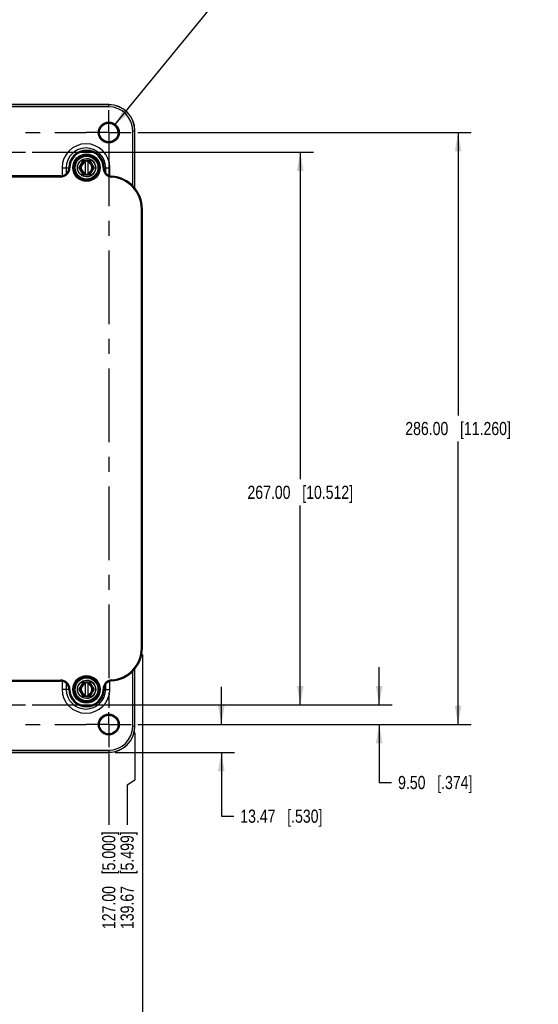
# Model space of a CAD drawing. Header units: inches. Extents: x 0 to 34, y 0 to 22.
# Tile 4 of 18: x 18.3 to 23.2, y 7.7 to 17. Entities that reach past the tile are written whole.
import ezdxf

# ---------------------------------------------------------------- set-up
doc = ezdxf.new("R2010")
doc.units = ezdxf.units.IN
doc.header["$LTSCALE"] = 1.87
doc.header["$MEASUREMENT"] = 0
doc.linetypes.add('CENTER', pattern=[0.6, 0.375, -0.075, 0.075, -0.075])
doc.layers.get('0').update_dxf_attribs({"linetype": 'CONTINUOUS'})
doc.layers.add('02___PRT_ALL_AXES', color=7, linetype='CONTINUOUS')
doc.layers.add('DIMENSIONS', color=7, linetype='CONTINUOUS')
doc.styles.get("Standard").update_dxf_attribs({"font": 'txt', "width": 0.8})
doc.dimstyles.new('DIMSTYLE_1', dxfattribs={"dimtxt": 0.125, "dimasz": 0.18, "dimexe": 0.125, "dimexo": 0.0625, "dimgap": 0.0625, "dimtad": 0, "dimtih": 1, "dimtoh": 1, "dimlfac": 2, "dimzin": 0, "dimdsep": 46, "dimtxsty": 'STANDARD', "dimblk": '_FILLED', "dimblk1": '_FILLED', "dimblk2": '_FILLED', "dimcen": 0.09, "dimazin": 0, "dimtp": 0.01, "dimtm": 0.01, "dimtfac": 1, "dimtofl": 0, "dimtmove": 0, "dimatfit": 3, "dimldrblk": '_FILLED', "dimfxl": 1, "dimtolj": 1, "dimtzin": 0, "dimarcsym": 0})
doc.dimstyles.new('DIMSTYLE_2', dxfattribs={"dimtxt": 0.125, "dimasz": 0.18, "dimexe": 0.125, "dimexo": 0.0625, "dimgap": 0.09, "dimtad": 0, "dimtih": 1, "dimtoh": 1, "dimlfac": 2, "dimzin": 0, "dimdsep": 46, "dimtxsty": 'STANDARD', "dimblk": '_FILLED', "dimblk1": '_FILLED', "dimblk2": '_FILLED', "dimcen": 0.09, "dimazin": 0, "dimtp": 0.01, "dimtm": 0.01, "dimtfac": 1, "dimtofl": 0, "dimtmove": 0, "dimatfit": 1, "dimldrblk": '_FILLED', "dimfxl": 1, "dimtolj": 1, "dimtzin": 0, "dimarcsym": 0})
doc.dimstyles.new('DIMSTYLE_3', dxfattribs={"dimtxt": 0.125, "dimasz": 0.18, "dimexe": 0.125, "dimexo": 0.0625, "dimgap": 0.03125, "dimtad": 0, "dimtih": 1, "dimtoh": 1, "dimlfac": 2, "dimzin": 0, "dimdsep": 46, "dimtxsty": 'STANDARD', "dimblk": '_FILLED', "dimblk1": '_FILLED', "dimblk2": '_FILLED', "dimcen": 0.09, "dimazin": 0, "dimtp": 0.01, "dimtm": 0.01, "dimtfac": 1, "dimtofl": 0, "dimtmove": 0, "dimatfit": 3, "dimldrblk": '_FILLED', "dimfxl": 1, "dimtolj": 1, "dimtzin": 0, "dimarcsym": 0})

# ---------------------------------------------------------------- blocks, each defined once
blk = doc.blocks.new('_FILLED')
at = {"color": 0, "linetype": 'BYBLOCK'}
blk.add_solid([(0, 0), (-1, 0.174), (-1, -0.174)], dxfattribs=at)
blk = doc.blocks.new('*D2')
at = {"layer": 'DIMENSIONS', "color": 2, "linetype": 'CONTINUOUS'}
for p, q in [((19.215, 16.0452), (20.1812, 17.2251)), ((20.1812, 17.2251), (20.2987, 17.2251))]:
    blk.add_line(p, q, dxfattribs=at)
at = {"layer": 'DIMENSIONS', "color": 2, "linetype": 'CONTINUOUS', "xscale": 0.18, "yscale": 0.18, "zscale": 0.18, "rotation": 230.6840567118}
blk.add_blockref('_FILLED', (19.215, 16.0452), dxfattribs=at)
at = {"layer": 'DIMENSIONS', "color": 2, "linetype": 'CONTINUOUS', "insert": (20.3612, 17.2876), "char_height": 0.125, "width": 1.691667, "attachment_point": 1, "line_spacing_factor": 0.9}
blk.add_mtext('10X \\fgdt;{\\fgdt;n}\\ftxt;9.00{\\ftxt.shx;\\W1.000000;\\H0.125000; }[.354]', dxfattribs=at)
blk = doc.blocks.new('*D5')
at = {"layer": 'DIMENSIONS', "color": 2, "linetype": 'CONTINUOUS'}
for p, q in [((19.435, 15.9767), (22.6039, 15.9767)), ((22.4789, 15.9767), (22.4789, 13.2867)), ((22.4789, 10.3467), (22.4789, 13.0367)), ((19.435, 10.3467), (22.6039, 10.3467))]:
    blk.add_line(p, q, dxfattribs=at)
at = {"layer": 'DIMENSIONS', "color": 2, "linetype": 'CONTINUOUS', "xscale": 0.18, "yscale": 0.18, "zscale": 0.18}
for p, rotation in [((22.4789, 15.9767), 90), ((22.4789, 10.3467), 270)]:
    blk.add_blockref('_FILLED', p, dxfattribs=dict(at, rotation=rotation))
at = {"layer": 'DIMENSIONS', "color": 2, "linetype": 'CONTINUOUS', "insert": (22.4789, 13.2242), "char_height": 0.125, "width": 1.525, "attachment_point": 2, "line_spacing_factor": 0.9}
blk.add_mtext('286.00{\\ftxt.shx;\\W1.000000;\\H0.125000; }[11.260]', dxfattribs=at)
blk = doc.blocks.new('*D6')
at = {"layer": 'DIMENSIONS', "color": 2, "linetype": 'CONTINUOUS'}
for p, q in [((20.2289, 10.3467), (20.2289, 10.7067)), ((19.435, 10.3467), (20.3539, 10.3467)), ((19.2214, 10.0816), (20.3539, 10.0816)), ((20.2289, 10.0816), (20.2289, 9.4755)), ((20.2289, 9.4755), (20.3464, 9.4755))]:
    blk.add_line(p, q, dxfattribs=at)
at = {"layer": 'DIMENSIONS', "color": 2, "linetype": 'CONTINUOUS', "xscale": 0.18, "yscale": 0.18, "zscale": 0.18}
for p, rotation in [((20.2289, 10.3467), 270), ((20.2289, 10.0816), 90)]:
    blk.add_blockref('_FILLED', p, dxfattribs=dict(at, rotation=rotation))
at = {"layer": 'DIMENSIONS', "color": 2, "linetype": 'CONTINUOUS', "insert": (20.4089, 9.538), "char_height": 0.125, "width": 1.225, "attachment_point": 1, "line_spacing_factor": 0.9}
blk.add_mtext('13.47{\\ftxt.shx;\\W1.000000;\\H0.125000; }[.530]', dxfattribs=at)
blk = doc.blocks.new('*D7')
at = {"layer": 'DIMENSIONS', "color": 2, "linetype": 'CONTINUOUS'}
for p, q in [((21.7289, 10.5337), (21.7289, 10.8937)), ((18.431, 10.5337), (21.8539, 10.5337)), ((19.435, 10.3467), (21.8539, 10.3467)), ((21.7289, 10.3467), (21.7289, 9.7956)), ((21.7289, 9.7956), (21.8464, 9.7956))]:
    blk.add_line(p, q, dxfattribs=at)
at = {"layer": 'DIMENSIONS', "color": 2, "linetype": 'CONTINUOUS', "xscale": 0.18, "yscale": 0.18, "zscale": 0.18}
for p, rotation in [((21.7289, 10.5337), 270), ((21.7289, 10.3467), 90)]:
    blk.add_blockref('_FILLED', p, dxfattribs=dict(at, rotation=rotation))
at = {"layer": 'DIMENSIONS', "color": 2, "linetype": 'CONTINUOUS', "insert": (21.9089, 9.8581), "char_height": 0.125, "width": 1.125, "attachment_point": 1, "line_spacing_factor": 0.9}
blk.add_mtext('9.50{\\ftxt.shx;\\W1.000000;\\H0.125000; }[.374]', dxfattribs=at)
blk = doc.blocks.new('*D8')
at = {"layer": 'DIMENSIONS', "color": 2, "linetype": 'CONTINUOUS'}
for p, q in [((18.431, 15.7896), (21.1039, 15.7896)), ((20.9789, 15.7896), (20.9789, 12.6802)), ((20.9789, 10.5337), (20.9789, 12.4302)), ((18.431, 10.5337), (21.1039, 10.5337))]:
    blk.add_line(p, q, dxfattribs=at)
at = {"layer": 'DIMENSIONS', "color": 2, "linetype": 'CONTINUOUS', "xscale": 0.18, "yscale": 0.18, "zscale": 0.18}
for p, rotation in [((20.9789, 15.7896), 90), ((20.9789, 10.5337), 270)]:
    blk.add_blockref('_FILLED', p, dxfattribs=dict(at, rotation=rotation))
at = {"layer": 'DIMENSIONS', "color": 2, "linetype": 'CONTINUOUS', "insert": (20.9789, 12.6177), "char_height": 0.125, "width": 1.525, "attachment_point": 2, "line_spacing_factor": 0.9}
blk.add_mtext('267.00{\\ftxt.shx;\\W1.000000;\\H0.125000; }[10.512]', dxfattribs=at)
blk = doc.blocks.new('*D16')
at = {"layer": 'DIMENSIONS', "color": 2, "linetype": 'CONTINUOUS'}
blk.add_line((19.1589, 10.0707), (19.1589, 9.3941), dxfattribs=at)
at = {"layer": 'DIMENSIONS', "color": 2, "linetype": 'CONTINUOUS', "insert": (19.0964, 9.3316), "char_height": 0.125, "width": 1.425, "attachment_point": 3, "rotation": 90, "line_spacing_factor": 0.9}
blk.add_mtext('127.00{\\ftxt.shx;\\W1.000000;\\H0.125000; }[5.000]', dxfattribs=at)
blk = doc.blocks.new('*D17')
at = {"layer": 'DIMENSIONS', "color": 2, "linetype": 'CONTINUOUS'}
for p, q in [((19.4083, 10.2685), (19.4083, 9.8177)), ((19.4083, 9.8177), (19.3334, 9.7697)), ((19.3334, 9.7697), (19.3334, 9.3941))]:
    blk.add_line(p, q, dxfattribs=at)
at = {"layer": 'DIMENSIONS', "color": 2, "linetype": 'CONTINUOUS', "insert": (19.2709, 9.3316), "char_height": 0.125, "width": 1.425, "attachment_point": 3, "rotation": 90, "line_spacing_factor": 0.9}
blk.add_mtext('139.67{\\ftxt.shx;\\W1.000000;\\H0.125000; }[5.499]', dxfattribs=at)
blk = doc.blocks.new('*D21')
at = {"layer": 'DIMENSIONS', "color": 2, "linetype": 'CONTINUOUS'}
for p, q in [((19.4789, 11.0126), (19.4789, 6.9566)), ((13.6723, 7.8316), (13.6723, 6.9566)), ((13.6723, 7.0816), (15.7506, 7.0816)), ((19.4789, 7.0816), (17.4006, 7.0816))]:
    blk.add_line(p, q, dxfattribs=at)
at = {"layer": 'DIMENSIONS', "color": 2, "linetype": 'CONTINUOUS', "xscale": 0.18, "yscale": 0.18, "zscale": 0.18, "rotation": 180}
blk.add_blockref('_FILLED', (13.6723, 7.0816), dxfattribs=at)
at = {"layer": 'DIMENSIONS', "color": 2, "linetype": 'CONTINUOUS', "xscale": 0.18, "yscale": 0.18, "zscale": 0.18}
blk.add_blockref('_FILLED', (19.4789, 7.0816), dxfattribs=at)
at = {"layer": 'DIMENSIONS', "color": 2, "linetype": 'CONTINUOUS', "insert": (16.5756, 7.1441), "char_height": 0.125, "width": 1.525, "attachment_point": 2, "line_spacing_factor": 0.9}
blk.add_mtext('294.97{\\ftxt.shx;\\W1.000000;\\H0.125000; }[11.613]', dxfattribs=at)

msp = doc.modelspace()

# ---------------------------------------------------------------- linework, layer by layer
at = {"color": 7, "linetype": 'CONTINUOUS'}
for p, q in [((19.1589, 16.2403), (16.7573, 16.2403)), ((19.1589, 16.2206), (16.7573, 16.2206)), ((19.1589, 16.2418), (16.8298, 16.2418)), ((19.1589, 16.2206), (19.1589, 16.2418)), ((19.3871, 15.9924), (19.4083, 15.9924)), ((19.3871, 15.4681), (19.3871, 15.9924)), ((19.4067, 15.4469), (19.4067, 15.9924)), ((19.4083, 15.4452), (19.4083, 15.9924)), ((18.7157, 15.642), (18.7904, 15.642)), ((18.7157, 15.642), (18.7157, 15.5652)), ((18.755, 15.642), (18.755, 15.5851)), ((18.9094, 15.7045), (18.8744, 15.644)), ((18.8744, 15.644), (18.8761, 15.643)), ((18.8744, 15.64), (18.8761, 15.641)), ((18.8744, 15.64), (18.9094, 15.5795)), ((18.911, 15.7035), (18.8761, 15.643)), ((18.8778, 15.642), (18.8761, 15.643)), ((18.8778, 15.642), (18.8761, 15.641)), ((18.8761, 15.641), (18.911, 15.5805)), ((18.9128, 15.7025), (18.8778, 15.642)), ((18.8778, 15.642), (18.9128, 15.5815)), ((18.9094, 15.7045), (18.9111, 15.7035)), ((18.9128, 15.7025), (18.911, 15.7035)), ((18.9827, 15.7065), (18.9128, 15.7065)), ((18.9128, 15.7065), (18.9128, 15.7045)), ((18.936, 15.7045), (18.9128, 15.7045)), ((18.9128, 15.7025), (18.9128, 15.7045)), ((18.936, 15.7025), (18.9128, 15.7025)), ((18.9826, 15.7045), (18.936, 15.7045)), ((18.936, 15.7045), (18.936, 15.697)), ((18.936, 15.6914), (18.936, 15.697)), ((18.936, 15.6914), (18.936, 15.5926)), ((18.9594, 15.697), (18.9594, 15.7045)), ((18.9826, 15.7025), (18.9594, 15.7025)), ((18.9594, 15.697), (18.9594, 15.6914)), ((18.9594, 15.6914), (18.9594, 15.5926)), ((18.9826, 15.7025), (18.9826, 15.7045)), ((18.9826, 15.7025), (18.9844, 15.7035)), ((19.0176, 15.642), (18.9826, 15.7025)), ((18.9826, 15.5815), (19.0176, 15.642)), ((18.9827, 15.7065), (18.9827, 15.7045)), ((18.9861, 15.7045), (18.9844, 15.7035)), ((19.0193, 15.643), (18.9844, 15.7035)), ((18.9844, 15.5805), (19.0193, 15.641)), ((19.021, 15.644), (18.9861, 15.7045)), ((18.9861, 15.5795), (19.021, 15.64)), ((19.0176, 15.642), (19.0193, 15.643)), ((19.0176, 15.642), (19.0193, 15.641)), ((19.021, 15.644), (19.0193, 15.643)), ((19.021, 15.64), (19.0193, 15.641)), ((19.1048, 15.642), (19.169, 15.642)), ((19.1048, 15.6409), (19.1048, 15.642)), ((19.1048, 15.6409), (19.1147, 15.6409)), ((19.1147, 15.6409), (19.1147, 15.642)), ((19.1296, 15.5951), (19.1296, 15.642)), ((19.169, 15.5664), (19.169, 15.642)), ((18.7016, 15.563), (14.6268, 15.563)), ((18.7016, 15.5532), (14.6268, 15.5532)), ((18.7016, 15.5532), (18.7016, 15.563)), ((18.9094, 15.5795), (18.9111, 15.5805)), ((18.9128, 15.5815), (18.911, 15.5805)), ((18.9128, 15.5815), (18.936, 15.5815)), ((18.9128, 15.5815), (18.9128, 15.5795)), ((18.9128, 15.5795), (18.936, 15.5795)), ((18.9128, 15.5775), (18.9128, 15.5795)), ((18.9128, 15.5775), (18.9827, 15.5775)), ((18.936, 15.587), (18.936, 15.5926)), ((18.936, 15.587), (18.936, 15.5795)), ((18.936, 15.5795), (18.9826, 15.5795)), ((18.9594, 15.5926), (18.9594, 15.587)), ((18.9594, 15.587), (18.9594, 15.5795)), ((18.9594, 15.5815), (18.9826, 15.5815)), ((18.9826, 15.5815), (18.9826, 15.5795)), ((18.9826, 15.5815), (18.9844, 15.5805)), ((18.9827, 15.5775), (18.9827, 15.5795)), ((18.9861, 15.5795), (18.9844, 15.5805)), ((19.187, 15.5523), (19.1878, 15.5621)), ((19.469, 15.2483), (19.4789, 15.2483)), ((19.469, 11.0751), (19.469, 15.2483)), ((19.4789, 11.0751), (19.4789, 15.2483)), ((19.469, 11.0751), (19.4789, 11.0751)), ((19.4067, 10.331), (19.4067, 10.8765)), ((19.4083, 10.331), (19.4083, 10.8782)), ((14.6268, 10.7702), (18.7016, 10.7702)), ((18.7016, 10.7702), (18.7016, 10.7604)), ((19.187, 10.7711), (19.1878, 10.7613)), ((19.3871, 10.331), (19.3871, 10.8553)), ((14.6268, 10.7604), (18.7016, 10.7604)), ((18.7157, 10.7582), (18.7157, 10.6814)), ((18.7904, 10.6814), (18.7157, 10.6814)), ((18.755, 10.7383), (18.755, 10.6814)), ((18.9094, 10.7439), (18.8744, 10.6833)), ((18.8744, 10.6833), (18.8761, 10.6824)), ((18.8744, 10.6794), (18.8761, 10.6804)), ((18.8744, 10.6794), (18.9094, 10.6189)), ((18.911, 10.7429), (18.8761, 10.6824)), ((18.8778, 10.6814), (18.8761, 10.6824)), ((18.8778, 10.6814), (18.8761, 10.6804)), ((18.8761, 10.6804), (18.911, 10.6199)), ((18.9128, 10.7419), (18.8778, 10.6814)), ((18.8778, 10.6814), (18.9128, 10.6208)), ((18.9094, 10.7439), (18.9111, 10.7429)), ((18.9128, 10.7419), (18.911, 10.7429)), ((18.9827, 10.7458), (18.9128, 10.7458)), ((18.9128, 10.7458), (18.9128, 10.7439)), ((18.936, 10.7439), (18.9128, 10.7439)), ((18.9128, 10.7419), (18.9128, 10.7439)), ((18.936, 10.7419), (18.9128, 10.7419)), ((18.9826, 10.7439), (18.936, 10.7439)), ((18.936, 10.7439), (18.936, 10.7364)), ((18.936, 10.7308), (18.936, 10.7364)), ((18.936, 10.7308), (18.936, 10.632)), ((18.9594, 10.7364), (18.9594, 10.7439)), ((18.9826, 10.7419), (18.9594, 10.7419)), ((18.9594, 10.7364), (18.9594, 10.7308)), ((18.9594, 10.7308), (18.9594, 10.632)), ((18.9826, 10.7419), (18.9826, 10.7439)), ((18.9826, 10.7419), (18.9844, 10.7429)), ((19.0176, 10.6814), (18.9826, 10.7419)), ((18.9826, 10.6208), (19.0176, 10.6814)), ((18.9827, 10.7458), (18.9827, 10.7439)), ((18.9861, 10.7439), (18.9844, 10.7429)), ((19.0193, 10.6824), (18.9844, 10.7429)), ((18.9844, 10.6199), (19.0193, 10.6804)), ((19.021, 10.6833), (18.9861, 10.7439)), ((18.9861, 10.6189), (19.021, 10.6794)), ((19.0176, 10.6814), (19.0193, 10.6824)), ((19.0176, 10.6814), (19.0193, 10.6804)), ((19.021, 10.6833), (19.0193, 10.6824)), ((19.021, 10.6794), (19.0193, 10.6804)), ((19.1048, 10.6825), (19.1147, 10.6825)), ((19.1048, 10.6814), (19.1048, 10.6825)), ((19.1048, 10.6814), (19.169, 10.6814)), ((19.1147, 10.6814), (19.1147, 10.6825)), ((19.1296, 10.6814), (19.1296, 10.7283)), ((19.169, 10.6814), (19.169, 10.757)), ((18.9094, 10.6189), (18.9111, 10.6199)), ((18.9128, 10.6208), (18.911, 10.6199)), ((18.9128, 10.6208), (18.936, 10.6208)), ((18.9128, 10.6208), (18.9128, 10.6189)), ((18.9128, 10.6189), (18.936, 10.6189)), ((18.9128, 10.6169), (18.9128, 10.6189)), ((18.9128, 10.6169), (18.9827, 10.6169)), ((18.936, 10.6264), (18.936, 10.632)), ((18.936, 10.6264), (18.936, 10.6208)), ((18.936, 10.6208), (18.936, 10.6189)), ((18.936, 10.6189), (18.9826, 10.6189)), ((18.9594, 10.632), (18.9594, 10.6264)), ((18.9594, 10.6264), (18.9594, 10.6189)), ((18.9594, 10.6208), (18.9826, 10.6208)), ((18.9826, 10.6208), (18.9844, 10.6199)), ((18.9826, 10.6208), (18.9826, 10.6189)), ((18.9827, 10.6169), (18.9827, 10.6189)), ((18.9861, 10.6189), (18.9844, 10.6199)), ((19.3871, 10.331), (19.4083, 10.331)), ((14.1589, 10.1028), (19.1589, 10.1028)), ((14.1589, 10.0831), (19.1589, 10.0831)), ((16.8298, 10.0816), (19.1589, 10.0816)), ((19.1589, 10.1028), (19.1589, 10.0816))]:
    msp.add_line(p, q, dxfattribs=at)
for centre, radius in [((19.1589, 15.9767), 0.0996), ((19.1589, 15.9767), 0.0898), ((19.1589, 15.9767), 0.0886), ((18.9476, 15.642), 0.1305), ((18.9476, 15.642), 0.1207), ((18.9477, 15.642), 0.1183), ((18.9477, 15.642), 0.1084), ((18.9477, 15.642), 0.087), ((18.9477, 15.642), 0.085), ((18.9476, 10.6814), 0.1305), ((18.9476, 10.6814), 0.1207), ((18.9477, 10.6814), 0.1183), ((18.9477, 10.6814), 0.1084), ((18.9477, 10.6814), 0.087), ((18.9477, 10.6814), 0.085), ((19.1589, 10.3467), 0.0996), ((19.1589, 10.3467), 0.0898), ((19.1589, 10.3467), 0.0886)]:
    msp.add_circle(centre, radius, dxfattribs=at)
for centre, radius, start, end in [((19.1589, 15.9924), 0.2494, 0, 90), ((19.1589, 15.9924), 0.2479, 0, 90), ((19.1589, 15.9924), 0.2282, 0, 90), ((18.9423, 15.642), 0.2267, 0, 180), ((18.9423, 15.642), 0.1873, 0, 180), ((18.9476, 15.642), 0.1671, 0, 180), ((18.9476, 15.642), 0.1572, 0, 180), ((18.7016, 15.642), 0.0888, 270, 360), ((18.7016, 15.642), 0.079, 270, 360), ((18.8778, 15.642), 0.00394, 149.99999, 210.00001), ((18.8778, 15.642), 0.00197, 149.99999, 210.00001), ((18.9477, 15.642), 0.0563, 102.0247, 257.9753), ((18.9477, 15.642), 0.0508, 103.35073, 256.64927), ((18.9128, 15.7025), 0.00394, 90, 149.99999), ((18.9128, 15.7025), 0.00197, 90, 149.99999), ((18.9477, 15.642), 0.087, 269.99746, 90.00254), ((18.9477, 15.642), 0.0563, 282.0247, 77.9753), ((18.9477, 15.642), 0.0508, 283.35073, 76.64927), ((18.9826, 15.7025), 0.00197, 30.00001, 90), ((18.9827, 15.7025), 0.00394, 30.00001, 90), ((18.9827, 15.7025), 0.00197, 30.00001, 90), ((19.0176, 15.642), 0.00197, 329.99999, 30.00001), ((19.0176, 15.642), 0.00197, 329.99999, 30.00001), ((19.0176, 15.642), 0.00394, 329.99999, 30.00001), ((19.1937, 15.6409), 0.0888, 180, 265.69878), ((19.1937, 15.6409), 0.079, 180, 265.69878), ((18.9128, 15.5815), 0.00394, 210.00001, 270), ((18.9128, 15.5815), 0.00197, 210.00001, 270), ((18.9826, 15.5815), 0.00197, 270, 329.99999), ((18.9827, 15.5815), 0.00197, 270, 329.99999), ((18.9827, 15.5815), 0.00394, 270, 329.99999), ((19.1642, 15.2483), 0.3049, 0, 85.69878), ((19.1642, 15.2483), 0.3147, 0, 85.69878), ((19.1642, 11.0751), 0.3049, 274.30122, 360), ((19.1642, 11.0751), 0.3147, 274.30122, 360), ((18.7016, 10.6814), 0.0888, 0, 90), ((18.9477, 10.6814), 0.087, 269.99746, 90.00254), ((19.1937, 10.6825), 0.0888, 94.30122, 180), ((18.7016, 10.6814), 0.079, 0, 90), ((18.9423, 10.6814), 0.2267, 180, 360), ((18.9423, 10.6814), 0.1873, 180, 360), ((18.9476, 10.6814), 0.1671, 180, 360), ((18.9476, 10.6814), 0.1572, 180, 360), ((18.8778, 10.6814), 0.00394, 149.99999, 210.00001), ((18.8778, 10.6814), 0.00197, 149.99999, 210.00001), ((18.9477, 10.6814), 0.0563, 102.0247, 257.9753), ((18.9477, 10.6814), 0.0508, 103.35073, 256.64927), ((18.9128, 10.7419), 0.00394, 90, 149.99999), ((18.9128, 10.7419), 0.00197, 90, 149.99999), ((18.9477, 10.6814), 0.0563, 282.0247, 77.9753), ((18.9477, 10.6814), 0.0508, 283.35073, 76.64927), ((18.9826, 10.7419), 0.00197, 30.00001, 90), ((18.9827, 10.7419), 0.00394, 30.00001, 90), ((18.9827, 10.7419), 0.00197, 30.00001, 90), ((19.0176, 10.6814), 0.00197, 329.99999, 30.00001), ((19.0176, 10.6814), 0.00197, 329.99999, 30.00001), ((19.0176, 10.6814), 0.00394, 329.99999, 30.00001), ((19.1937, 10.6825), 0.079, 94.30122, 180), ((18.9128, 10.6208), 0.00394, 210.00001, 270), ((18.9128, 10.6208), 0.00197, 210.00001, 270), ((18.9826, 10.6208), 0.00197, 270, 329.99999), ((18.9827, 10.6208), 0.00197, 270, 329.99999), ((18.9827, 10.6208), 0.00394, 270, 329.99999), ((19.1589, 10.331), 0.2494, 270, 360), ((19.1589, 10.331), 0.2479, 270, 360), ((19.1589, 10.331), 0.2282, 270, 360)]:
    msp.add_arc(centre, radius, start, end, dxfattribs=at)
at = {"layer": '02___PRT_ALL_AXES', "color": 7, "linetype": 'CENTER'}
for p, q in [((19.1589, 15.9767), (19.1589, 16.1902)), ((14.1589, 15.9767), (18.9453, 15.9767)), ((19.1589, 15.9767), (18.9453, 15.9767)), ((19.1589, 15.9767), (19.3725, 15.9767)), ((19.1589, 15.9767), (19.1589, 10.4633)), ((18.1549, 15.7896), (18.3685, 15.7896)), ((18.1549, 10.5337), (18.3685, 10.5337)), ((19.1589, 10.3467), (19.1589, 10.4633)), ((14.1589, 10.3467), (18.9453, 10.3467)), ((19.1589, 10.3467), (18.9453, 10.3467)), ((19.1589, 10.3467), (19.3725, 10.3467)), ((19.1589, 10.3467), (19.1589, 10.1332))]:
    msp.add_line(p, q, dxfattribs=at)
at = {"layer": 'DIMENSIONS', "color": 2, "linetype": 'CONTINUOUS'}
msp.add_arc((19.1589, 15.9767), 0.0886, 0, 85.88915, dxfattribs=at)

# ---------------------------------------------------------------- dimensions: what is measured, and where the dimension line sits
dim = msp.add_diameter_dim_2p(p1=(19.215, 16.0452), p2=(19.1027, 15.9081), text='10X %%c<>', dimstyle='DIMSTYLE_2', override={"dimpost": '<>'}, dxfattribs=at)
dim.commit()
dim.dimension.update_dxf_attribs({"geometry": '*D2', "text_midpoint": (21.2071, 17.2251), "dimtype": 163})
for base, p1, p2, angle, picture, middle in [((22.4789, 10.3467), (19.3725, 15.9767), (19.3725, 10.3467), 270, '*D5', (22.4789, 13.1617)), ((20.9789, 15.7896), (18.3685, 10.5337), (18.3685, 15.7896), 90, '*D8', (20.9789, 12.5552)), ((21.7289, 10.5337), (19.3725, 10.3467), (18.3685, 10.5337), 90, '*D7', (22.4714, 9.7956)), ((20.2289, 10.3467), (19.1589, 10.0816), (19.3725, 10.3467), 90, '*D6', (21.0214, 9.4755))]:
    dim = msp.add_linear_dim(base=base, p1=p1, p2=p2, angle=angle, dimstyle='DIMSTYLE_1', dxfattribs=at)
    dim.commit()
    dim.dimension.update_dxf_attribs({"geometry": picture, "text_midpoint": middle, "dimtype": 160})
dim = msp.add_linear_dim(base=(19.4789, 7.0816), p1=(13.6723, 7.8941), p2=(19.4789, 11.0751), dimstyle='DIMSTYLE_1', dxfattribs=at)
dim.commit()
dim.dimension.update_dxf_attribs({"geometry": '*D21', "text_midpoint": (16.5756, 7.0816), "dimtype": 160})
for feature_location, offset, origin, picture, middle in [((19.4083, 10.2685), (-0.0749, -0.8744), (16.6589, 10.331), '*D17', (19.3334, 8.6191)), ((19.1589, 10.0707), (0, -0.6766), (16.6589, 10.1332), '*D16', (19.1589, 8.6191))]:
    dim = msp.add_ordinate_dim(feature_location=feature_location, offset=offset, dtype=1, origin=origin, dimstyle='DIMSTYLE_3', dxfattribs=at)
    dim.commit()
    dim.dimension.update_dxf_attribs({"geometry": picture, "text_midpoint": middle})

doc.saveas('drawing.dxf')
